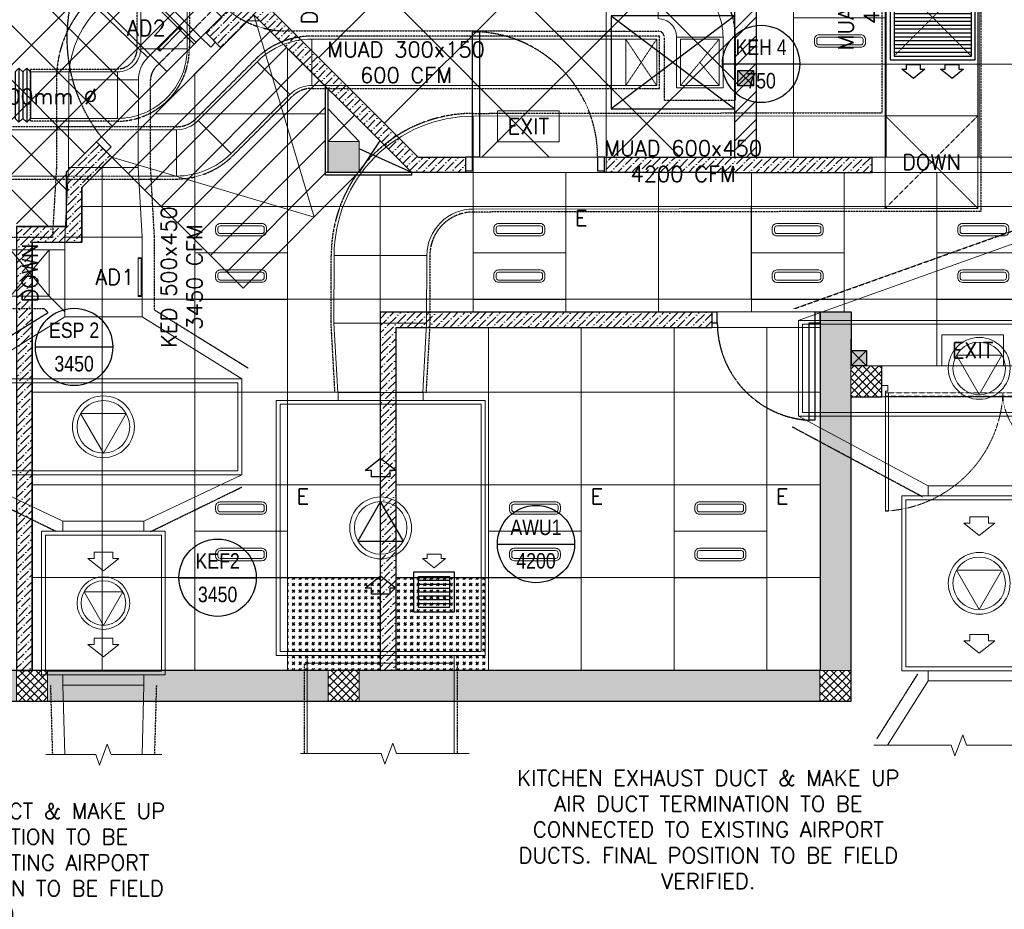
# Model space of a CAD drawing. Header units: millimetres. Extents: x -1574 to 74790, y -2818 to 13830.
# Tile 31 of 92: x 9825 to 16193, y -1344 to 4408. Entities that reach past the tile are written whole.
import ezdxf
from ezdxf.enums import TextEntityAlignment as Align

# ---------------------------------------------------------------- set-up
doc = ezdxf.new("R2010")
doc.units = ezdxf.units.MM
doc.header["$MEASUREMENT"] = 0
for name, pattern in [('( Hidden )', [0.375, 0.25, -0.125]), ('DASHED', [0.75, 0.5, -0.25]), ('HIDDEN', [0.375, 0.25, -0.125]), ('HIDDEN2', [0.1875, 0.125, -0.0625])]:
    doc.linetypes.add(name, pattern=pattern)
doc.layers.get('0').update_dxf_attribs({"lineweight": 5})
for name, color, linetype, lineweight in [('a- flr dim 02', 1, 'Continuous', 30), ('A-DOOR', 1, 'Continuous', 0), ('A-GA DIM', 1, 'Continuous', 5), ('A-JOINERY', 1, 'Continuous', 30), ('A-LIGHT', 1, 'Continuous', 5), ('A-LINTEL', 252, '( Hidden )', 0), ('A-RAMP', 1, 'Continuous', 5), ('A-Wall & Column', 2, 'Continuous', 0), ('EQ', 252, 'Continuous', 25), ('ND_26_HATCH', 8, 'Continuous', 13)]:
    doc.layers.add(name, color=color, linetype=linetype, lineweight=lineweight)
for name, color, linetype, lineweight, true_color in [('A-100MM', 7, 'Continuous', 0, 0xff5c5c), ('A-CEILING-01', 7, 'Continuous', 5, 0xd56ca8), ('A-CEILING-02', 7, 'Continuous', 5, 0xf27172), ('A-CEILING-04', 7, 'Continuous', 5, 0x2776bb), ('A-CEILING-05', 7, 'Continuous', 5, 0x139b48), ('ACMV-DA-AD', 30, 'Continuous', 13, 0xff7f00), ('ACMV-FA-DUCT', 150, 'Continuous', 20, 0x007fff), ('ACMV-KE-DUCT', 220, 'Continuous', 20, 0xff00bf), ('ACMV-KE-FLOW-ARROW', 220, 'Continuous', 20, 0xff00bf), ('ACMV-RA-FLOW-ARROW', 1, 'Continuous', 20, 0xff0000), ('ACMV-SA-DUCT', 200, 'Continuous', 20, 0xbf00ff), ('ACMV-VENTILATION FAN', 30, 'Continuous', 20, 0xff7f00), ('M-MEP-ELLG-LIGHT', 5, 'Continuous', 15, 0x0000ff), ('RCP LAYOUT', 9, 'Continuous', 13, 0x808080)]:
    doc.layers.add(name, color=color, linetype=linetype, lineweight=lineweight, true_color=true_color)
for name, color, linetype, true_color in [('A-140MM', 7, 'Continuous', 0x9f7fff), ('A-COLOUMN', 5, 'Continuous', 0x0000ff), ('ACMV-DUCT-THERMAL-EXT-INS', 9, 'DASHED', 0x808080), ('ACMV-DUCT-THERMAL-INT-INS', 9, 'DASHED', 0x808080), ('ACMV-EQP-DX', 30, 'Continuous', 0xff7f00), ('ACMV-FA-FLOW ARROW', 140, 'Continuous', 0x00bfff), ('ACMV-FLEX DUCT', 9, 'Continuous', 0x808080), ('ACMV-GRD', 30, 'Continuous', 0xff7f00), ('Exhaut Hoods', 7, 'Continuous', 0xf26722)]:
    doc.layers.add(name, color=color, linetype=linetype, true_color=true_color)
for name, color, linetype in [('ACMV-FA-DUCT-TEXT', 7, 'Continuous'), ('ACMV-KE-DUCT-TEXT', 7, 'Continuous'), ('ACMV-MEPF_General Text', 7, 'Continuous'), ('ACMV-SA-DUCT-TAG', 7, 'Continuous'), ('ACMV-SA-DUCT-TEXT', 7, 'Continuous'), ('DOOR', 1, 'Continuous'), ('Legend', 7, 'Continuous')]:
    doc.layers.add(name, color=color, linetype=linetype)
doc.styles.add('Arial Narrow', font='ARIALN.TTF')
doc.styles.add('Romans', font='Romans.shx')
doc.styles.get("Standard").update_dxf_attribs({"font": 'romans.shx'})
doc.dimstyles.new('100_Romans_Dot', dxfattribs={"dimtxt": 100, "dimasz": 100, "dimexe": 50, "dimexo": 50, "dimgap": 50, "dimtad": 1, "dimdec": 0, "dimzin": 0, "dimdsep": 46, "dimtxsty": 'Romans', "dimblk": 'DOT', "dimcen": 0.09, "dimclrd": 256, "dimclre": 256, "dimadec": 0, "dimazin": 0, "dimtfac": 1, "dimtdec": 0, "dimtofl": 0, "dimtmove": 0, "dimatfit": 3, "dimldrblk": 'DOT', "dimfxl": 1, "dimtolj": 1, "dimtzin": 0, "dimarcsym": 0})
pattern_1 = [(45, (451552.75, 162145.904), (-26.5165043, 26.5165043), []), (135, (451552.75, 162145.904), (-26.5165043, -26.5165043), [])]
pattern_2 = [(45, (451552.75, 162145.904), (17.2357278, 63.1976686), [81.25, -16.25, 0, -16.25])]

# ---------------------------------------------------------------- blocks, each defined once
blk = doc.blocks.new('A$Cdc4cfb19')
at = {"layer": 'A-CEILING-02'}
h = blk.add_hatch(dxfattribs=at)
h.set_pattern_fill('GOST_GLASS', color=252, scale=5, double=1)
h.set_pattern_definition([(45, (4671.914, 3079.773), (42.4264, 0), [25, -35]), (45, (4682.52, 3079.773), (42.4264, 0), [10, -50]), (45, (4671.914, 3090.38), (42.4264, 0), [10, -50])])
h.paths.add_polyline_path([(0, 600), (600, 600), (600, 0), (0, 0)])
at = {"layer": 'A-CEILING-02', "color": 252}
blk.add_lwpolyline([(0, 600), (600, 600), (600, 0), (0, 0)], close=True, dxfattribs=at)
blk = doc.blocks.new('A$C65845574')
at = {"color": 8, "true_color": 0x808080}
for points in [[(0, 754.6), (25, 754.6), (25, 792.1), (40, 792.1), (40, 829.6), (0, 829.6), (0, 754.6)], [(1201.4, 754.6), (1176.4, 754.6), (1176.4, 783.1), (1161.4, 783.1), (1161.4, 829.6), (1201.4, 829.6), (1201.4, 754.6)], [(24.9, 779.5), (24.9, 0), (45.4, 0), (45.4, 779.5), (24.9, 779.5)], [(1151.4, 779.5), (1151.4, 388.4), (1171.9, 388.4), (1171.9, 779.5), (1151.4, 779.5)]]:
    blk.add_lwpolyline(points, dxfattribs=at)
at = {"color": 8, "linetype": 'HIDDEN', "ltscale": 3, "true_color": 0x808080}
for points in [[(24.9, 759), (800, 759), (800, 779.5), (24.9, 779.5)], [(1171.9, 759), (800, 759), (800, 779.5), (1171.9, 779.5)]]:
    blk.add_lwpolyline(points, close=True, dxfattribs=at)
for centre, radius, start, end in [((-15.2, 816.2), 817.2, 272.81186, 355.98149), ((1194.2, 782.1), 394.4, 181.88724, 266.76468)]:
    blk.add_arc(centre, radius, start, end, dxfattribs=at)
blk = doc.blocks.new('Door-Hurgh')
at = {"layer": 'DOOR', "color": 8, "true_color": 0x808080, "elevation": 0}
for points in [[(43489.7, 2604.7), (43539.7, 2604.7), (43539.7, 2704.7), (43489.7, 2704.7)], [(44439.7, 2604.7), (44489.7, 2604.7), (44489.7, 2704.7), (44439.7, 2704.7)], [(44439.7, 1705.1), (44389.7, 1705.1), (44389.7, 2604.7), (44439.7, 2604.7)]]:
    blk.add_lwpolyline(points, close=True, dxfattribs=at)
at = {"layer": 'EQ', "color": 8, "linetype": 'HIDDEN2', "ltscale": 7, "true_color": 0x808080}
blk.add_arc((44441.5, 2605.4, 0), 901.8, 180.04622, 266.70542, dxfattribs=at)
blk = doc.blocks.new('A$C4da9750c')
at = {"layer": 'DOOR', "color": 8, "true_color": 0x808080}
for points in [[(31.8, -95.5), (63.6, -63.7), (0, 0), (-31.8, -31.8)], [(668.1, -732), (636.3, -763.8), (0, -127.3), (31.8, -95.5)], [(-643.7, -770.7), (-611.9, -738.9), (-675.5, -675.3), (-707.3, -707.1)]]:
    blk.add_lwpolyline(points, close=True, dxfattribs=at)
at = {"layer": 'EQ', "color": 8, "linetype": 'HIDDEN2', "ltscale": 7, "true_color": 0x808080}
blk.add_arc((28.7, 79), 1038.9, 231.93134, 305.78702, dxfattribs=at)
blk = doc.blocks.new('A$C81f607aa')
at = {"layer": 'A-100MM', "true_color": 0x808080, "transparency": 33554687}
h = blk.add_hatch(dxfattribs=at)
h.set_pattern_fill('ANSI36', color=8, scale=260)
h.paths.add_polyline_path([(-2797.2, 3520), (-2492, 3520), (-2492, 3420), (-2838.6, 3420), (-3861.3, 4439.4), (-4073.5, 4227.2), (-4171.7, 4325.6), (-3959.6, 4537.7), (-4429.9, 5011.3), (-4003.3, 5437.9), (-3932.6, 5367.2), (-4288.5, 5011.3)])
h = blk.add_hatch(dxfattribs=at)
h.set_pattern_fill('ANSI36', color=8, scale=260)
h.set_pattern_definition(pattern_2)
h.paths.add_polyline_path([(-5295, 200), (-5295, 2970), (-4974.3, 2970), (-4974.3, 3070), (-4974.3, 3323), (-4779, 3518.4), (-4878.9, 3618.3), (-5074.3, 3423), (-5074.3, 3070), (-5395, 3070), (-5395, 200)])
h = blk.add_hatch(dxfattribs=at)
h.set_pattern_fill('ANSI36', color=8, scale=260)
h.set_pattern_definition([(45, (451552.75, 161833.772), (17.2357278, 63.1976686), [81.25, -16.25, 0, -16.25])])
h.paths.add_polyline_path([(-750, 3420), (-1592, 3420), (-1592, 3520), (-750, 3520)])
h = blk.add_hatch(dxfattribs=at)
h.set_pattern_fill('ANSI36', color=8, scale=260)
h.paths.add_polyline_path([(138.8, 3420), (138.8, 3520), (-750, 3520), (-750, 3420)])
h = blk.add_hatch(dxfattribs=at)
h.set_pattern_fill('ANSI36', color=8, scale=260)
h.set_pattern_definition(pattern_2)
h.paths.add_polyline_path([(-2943, 1309.5), (-3043, 1309.5), (-3043, 200), (-2943, 200)])
h.paths.add_polyline_path([(-2943, 2418), (-3043, 2418), (-3043, 1309.5), (-2943, 1309.5)])
h.paths.add_polyline_path([(-2020.5, 2418), (-2020.5, 2518), (-3043, 2518), (-3043, 2418)])
h.paths.add_polyline_path([(-898, 2418), (-898, 2518), (-2020.5, 2518), (-2020.5, 2418)])
at = {"layer": 'A-140MM', "lineweight": 0, "true_color": 0x808080}
h = blk.add_hatch(dxfattribs=at)
h.set_pattern_fill('ANSI32', color=8, scale=340)
h.set_pattern_definition([(45, (451552.75, 162145.9), (-90.156115, 90.156115), []), (45, (451612.86, 162145.9), (-90.156115, 90.156115), [])])
h.paths.add_polyline_path([(-610, 5920), (-750, 5920), (-750, 3520), (-610, 3520)])
h.paths.add_polyline_path([(-610, 8540), (-750, 8540), (-750, 6920), (-610, 6920)])
h.paths.add_polyline_path([(-750, 9370), (-610, 9370), (-610, 9520), (-750, 9520)])
at = {"layer": 'A-Wall & Column', "true_color": 0x808080}
h = blk.add_hatch(color=8, dxfattribs=at)
h.dxf.hatch_style = 1
h.paths.add_polyline_path([(-3180, 3620), (-3380, 3620), (-3380, 3420), (-3180, 3420)])
at = {"layer": 'ND_26_HATCH', "lineweight": -3, "true_color": 0x808080, "transparency": 33554687}
h = blk.add_hatch(color=8, dxfattribs=at)
h.dxf.hatch_style = 1
h.paths.add_polyline_path([(0, 0), (0, 1970), (200, 1970), (200, 2043.5), (200, 2170), (2, 2170), (2, 2518), (-198, 2518), (-198, 200), (-830.1, 200), (-830.1, 199.7), (-2220.4, 199.7), (-2220.4, 198.7), (-2886.6, 198.7), (-7210, 200), (-7210, 850), (-7610, 850), (-7610, 650), (-7410, 650), (-7410, 0)])
h.paths.add_polyline_path([(-7410, 650), (-7610, 650), (-7610, 850), (-7410, 850)], flags=17)
h.paths.add_polyline_path([(-7210, 0), (-7410, 0), (-7410, 200), (-7210, 200)], flags=17)
h.paths.add_polyline_path([(-5395, 0), (-5195, 0), (-5195, 200), (-5395, 200)], flags=17)
h.paths.add_polyline_path([(-3380, 0), (-3180, 0), (-3180, 200), (-3380, 200)], flags=17)
h.paths.add_polyline_path([(-200, 0), (0, 0), (0, 200), (-200, 200)], flags=17)
h.paths.add_polyline_path([(0, 1970), (200, 1970), (200, 2170), (0, 2170)], flags=17)
at = {"layer": 'ND_26_HATCH', "lineweight": -3, "true_color": 0x808080}
h = blk.add_hatch(dxfattribs=at)
h.set_pattern_fill('ANSI37', color=8, scale=300)
h.set_pattern_definition(pattern_1)
h.paths.add_polyline_path([(0, 1970), (200, 1970), (200, 2170), (0, 2170)])
h = blk.add_hatch(dxfattribs=at)
h.set_pattern_fill('ANSI37', color=8, scale=300)
h.set_pattern_definition(pattern_1)
h.paths.add_polyline_path([(-5395, 0), (-5195, 0), (-5195, 200), (-5395, 200)])
h = blk.add_hatch(dxfattribs=at)
h.set_pattern_fill('ANSI37', color=8, scale=300)
h.set_pattern_definition(pattern_1)
h.paths.add_polyline_path([(-3380, 0), (-3180, 0), (-3180, 200), (-3380, 200)])
h = blk.add_hatch(dxfattribs=at)
h.set_pattern_fill('ANSI37', color=8, scale=300)
h.set_pattern_definition(pattern_1)
h.paths.add_polyline_path([(-200, 0), (0, 0), (0, 200), (-200, 200)])
at = {"layer": 'a- flr dim 02', "color": 8, "lineweight": -3, "true_color": 0x808080}
blk.add_lwpolyline([(-5295, 200), (-5295, 2970), (-4974.3, 2970), (-4974.3, 3070), (-4974.3, 3323), (-4779, 3518.4), (-4878.9, 3618.3), (-5074.3, 3423), (-5074.3, 3070), (-5395, 3070), (-5395, 200), (-5295, 200)], dxfattribs=at)
at = {"layer": 'A-JOINERY', "color": 8, "true_color": 0x808080}
for p, q in [((-3180, 3620), (-3380, 3831)), ((-3380, 3620), (-3209.3, 3790.7)), ((-3180, 3420), (-3043.5, 3625)), ((-2838.6, 3420), (-3180, 3574)), ((-2838.6, 3420), (-3398, 3420)), ((-2838.6, 3402), (-2838.6, 3420))]:
    blk.add_line(p, q, dxfattribs=at)
for points in [[(-2838.6, 3402), (-3398, 3402), (-3398, 3977.6)], [(-3380, 3420), (-3380, 3959.7)]]:
    blk.add_lwpolyline(points, dxfattribs=at)
at = {"layer": 'A-LINTEL', "color": 8, "lineweight": 0, "ltscale": 8, "true_color": 0x808080}
for p, q in [((-4878.9, 3618.3), (-4171.7, 4325.6)), ((-4779, 3518.4), (-4073.5, 4227.2)), ((-1592, 3520), (-2492, 3520)), ((-2492, 3420), (-1592, 3420))]:
    blk.add_line(p, q, dxfattribs=at)
for points in [[(1038.8, 3520), (138.8, 3520)], [(138.8, 3420), (1038.8, 3420)], [(-898, 2518), (-198, 2518)], [(-898, 2418), (-198, 2418)], [(200, 2170), (1376.6, 2170)], [(1376.6, 1970), (200, 1970)]]:
    blk.add_lwpolyline(points, dxfattribs=at)
at = {"layer": 'A-RAMP', "color": 8, "true_color": 0x808080}
for p, q in [((-4672.8, 3412.5), (-3755.5, 4334)), ((-4566.6, 3306.7), (-3649.4, 4228.2)), ((-4460.4, 3200.8), (-3543.1, 4122.3)), ((-4354.1, 3094.9), (-3436.9, 4016.4)), ((-4247.9, 2989), (-3398, 3842.8)), ((-4141.6, 2883.1), (-3398, 3630.1)), ((-4035.4, 2777.2), (-3398, 3417.5))]:
    blk.add_line(p, q, dxfattribs=at)
for points in [[(-4779, 3518.4), (-3470.5, 3132), (-3861.3, 4439.4)], [(-4779.1, 3518.6), (-3929.1, 2671.3), (-3201.7, 3402)]]:
    blk.add_lwpolyline(points, dxfattribs=at)
at = {"layer": 'A-Wall & Column', "color": 8, "lineweight": -3, "true_color": 0x808080}
for p, q in [((-750, 3520), (-750, 9620)), ((-610, 3520), (-610, 9520)), ((-750, 3520), (138.8, 3520)), ((138.8, 3420), (138.8, 3520)), ((-5074.3, 3423), (-5074.3, 3070)), ((-750, 3420), (138.8, 3420)), ((-4974.3, 3323), (-4974.3, 2970)), ((-5395, 3070), (-5074.3, 3070)), ((-5295, 2970), (-5295, 200)), ((-5295, 2970), (-4974.3, 2970)), ((-3043, 2518), (-3043, 200)), ((-3043, 2518), (-898, 2518)), ((-898, 2518), (-898, 2418)), ((-198, 2518), (2, 2518)), ((-198, 2518), (-198, 200)), ((2, 2518), (2, 2170)), ((-2943, 2418), (-2943, 200)), ((-2943, 2418), (-898, 2418)), ((200, 2170), (200, 1970)), ((0, 1970), (0, 0)), ((0, 1970), (200, 1970)), ((-200, 200), (-7210, 200)), ((0, 0), (-7410, 0))]:
    blk.add_line(p, q, dxfattribs=at)
for points in [[(-2797.2, 3520), (-2492, 3520), (-2492, 3420), (-2838.6, 3420), (-3861.3, 4439.4), (-4073.5, 4227.2), (-4171.7, 4325.6), (-3959.6, 4537.7), (-4429.9, 5011.3), (-4003.3, 5437.9), (-3932.6, 5367.2), (-4288.5, 5011.3), (-2797.2, 3520)], [(-750, 3420), (-1592, 3420), (-1592, 3520), (-750, 3520)]]:
    blk.add_lwpolyline(points, dxfattribs=at)
at = {"layer": 'A-Wall & Column', "color": 8, "true_color": 0x808080}
for points in [[(-3380, 3420), (-3180, 3420), (-3180, 3620), (-3380, 3620)], [(0, 1970), (200, 1970), (200, 2170), (0, 2170)], [(-5395, 0), (-5195, 0), (-5195, 200), (-5395, 200)], [(-3380, 0), (-3180, 0), (-3180, 200), (-3380, 200)], [(-200, 0), (0, 0), (0, 200), (-200, 200)]]:
    blk.add_lwpolyline(points, close=True, dxfattribs=at)
at = {"layer": 'A-DOOR', "color": 8, "true_color": 0x808080, "xscale": -1, "rotation": 269.9945836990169}
blk.add_blockref('A$C4da9750c', (-4108.1, 4262), dxfattribs=at)
at = {"layer": 'A-DOOR', "color": 8, "linetype": 'DASHED', "lineweight": 0, "ltscale": 50, "true_color": 0x808080, "xscale": 0.9, "yscale": 0.9, "zscale": 0.9, "rotation": 180.0000000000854}
blk.add_blockref('Door-Hurgh', (37548.7, 5864.2, 0), dxfattribs=at)
at = {"layer": 'A-DOOR', "color": 8, "true_color": 0x808080}
for name, p, xscale, yscale, zscale in [('Door-Hurgh', (-31340.8, 624.7, 0), 0.6999999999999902, 0.6999999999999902, 0.6999999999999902), ('A$C65845574', (200, 1230.9), 0.9793691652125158, 0.9793691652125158, 0.9793691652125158)]:
    blk.add_blockref(name, p, dxfattribs=dict(at, xscale=xscale, yscale=yscale, zscale=zscale))
blk = doc.blocks.new('LIGHT-600X600MM')
at = {"color": 0}
blk.add_line((300, 0), (-300, 0), dxfattribs=at)
blk.add_lwpolyline([(-300, 300), (-300, -300), (300, -300), (300, 300)], close=True, dxfattribs=at)
for points in [[(-165, 160), (-165, 140, 0.414214), (-135, 110), (135, 110, 0.414214), (165, 140), (165, 160, 0.414214), (135, 190), (-135, 190, 0.414214)], [(-150, 160), (-150, 140, 0.414214), (-135, 125), (135, 125, 0.414214), (150, 140), (150, 160, 0.414214), (135, 175), (-135, 175, 0.414214)], [(-165, -160), (-165, -140, -0.414214), (-135, -110), (135, -110, -0.414214), (165, -140), (165, -160, -0.414214), (135, -190), (-135, -190, -0.414214)], [(-150, -160), (-150, -140, -0.414214), (-135, -125), (135, -125, -0.414214), (150, -140), (150, -160, -0.414214), (135, -175), (-135, -175, -0.414214)]]:
    blk.add_lwpolyline(points, format="xyb", close=True, dxfattribs=at)
blk.add_attdef('E', text='', height=100).set_placement((400, 250), align=Align.MIDDLE_CENTER)
blk = doc.blocks.new('EXIT LIGHT')
at = {"color": 0}
blk.add_lwpolyline([(-200, -200), (200, -200), (200, 0), (-200, 0)], close=True, dxfattribs=at)
blk.add_attdef('EXIT', text='', height=100, dxfattribs=at).set_placement((0, -100), align=Align.MIDDLE_CENTER)
blk = doc.blocks.new('A$C98a85b24')
at = {"layer": 'M-MEP-ELLG-LIGHT', "color": 8, "true_color": 0x808080}
ref = blk.add_blockref('LIGHT-600X600MM', (10940, 4420), dxfattribs=at)
ref.add_attrib('E', 'E', dxfattribs={"layer": '0', "color": 0, "height": 100}).set_placement((11340, 4645), align=Align.MIDDLE_CENTER)
for p in [(8924.9, 3818.6), (11798.3, 2370)]:
    blk.add_blockref('EXIT LIGHT', p, dxfattribs=at).add_auto_attribs({'EXIT': 'EXIT'})
for p in [(7067, 2899.9), (10667, 2899.7)]:
    blk.add_blockref('LIGHT-600X600MM', p, dxfattribs=at)
ref = blk.add_blockref('LIGHT-600X600MM', (8867, 2899.9), dxfattribs=at)
ref.add_attrib('E', 'E', dxfattribs={"layer": '0', "color": 0, "height": 100}).set_placement((9267, 3124.9), align=Align.MIDDLE_CENTER)
ref = blk.add_blockref('LIGHT-600X600MM', (11867.4, 2899.8), dxfattribs=at)
ref.add_attrib('E', 'E', dxfattribs={"layer": '0', "color": 0, "height": 100}).set_placement((12267.4, 3124.8), align=Align.MIDDLE_CENTER)
ref = blk.add_blockref('LIGHT-600X600MM', (7067, 1099.9), dxfattribs=at)
ref.add_attrib('E', 'E', dxfattribs={"layer": '0', "color": 0, "height": 100}).set_placement((7467, 1324.9), align=Align.MIDDLE_CENTER)
ref = blk.add_blockref('LIGHT-600X600MM', (8967, 1100), dxfattribs=at)
ref.add_attrib('E', 'E', dxfattribs={"layer": '0', "color": 0, "height": 100}).set_placement((9367, 1325), align=Align.MIDDLE_CENTER)
ref = blk.add_blockref('LIGHT-600X600MM', (10167, 1100), dxfattribs=at)
ref.add_attrib('E', 'E', dxfattribs={"layer": '0', "color": 0, "height": 100}).set_placement((10567, 1325), align=Align.MIDDLE_CENTER)
blk = doc.blocks.new('A$C4c94997f')
at = {"true_color": 0x808080}
h = blk.add_hatch(color=8, dxfattribs=at)
h.dxf.hatch_style = 1
h.paths.add_polyline_path([(-2880, 0), (-2780, 0), (-2780, -100), (-2880, -100)])
h.paths.add_polyline_path([(-100, 0), (0, 0), (0, -100), (-100, -100)])
h.paths.add_polyline_path([(-2880, -1812), (-2780, -1812), (-2780, -1912), (-2880, -1912)])
h.paths.add_polyline_path([(-2880, -3630), (-2780, -3630), (-2780, -3730), (-2880, -3730)])
h.paths.add_polyline_path([(-2880, -5440), (-2780, -5440), (-2780, -5540), (-2880, -5540)])
h.paths.add_polyline_path([(-2148, -7250), (-2048, -7250), (-2048, -7350), (-2148, -7350)])
h.paths.add_polyline_path([(-100, -7250), (0, -7250), (0, -7350), (-100, -7350)])
h.paths.add_polyline_path([(-100, -5440), (0, -5440), (0, -5540), (-100, -5540)])
h.paths.add_polyline_path([(-100, -3630), (0, -3630), (0, -3730), (-100, -3730)])
h.paths.add_polyline_path([(-100, -1812), (0, -1812), (0, -1912), (-100, -1912)])
at = {"layer": 'A-COLOUMN', "color": 8, "true_color": 0x808080}
for p, q in [((-2780, -5440), (-2880, -5540)), ((-2880, -5440), (-2780, -5540)), ((-2048, -7250), (-2148, -7350)), ((-2148, -7250), (-2048, -7350))]:
    blk.add_line(p, q, dxfattribs=at)
for points in [[(-2880, -5440), (-2780, -5440), (-2780, -5540), (-2880, -5540)], [(-2148, -7250), (-2048, -7250), (-2048, -7350), (-2148, -7350)]]:
    blk.add_lwpolyline(points, close=True, dxfattribs=at)
blk = doc.blocks.new('XR-CP-DS')
at = {"layer": 'A-CEILING-01', "true_color": 0x808080}
h = blk.add_hatch(dxfattribs=at)
h.set_pattern_fill('ANSI37', color=8, scale=2000)
edge = h.paths.add_edge_path()
edge.add_line((17350, 13380), (12020, 13380))
edge.add_line((12020, 13380), (12020, 13280))
edge.add_line((12020, 13280), (11820, 13280))
edge.add_line((11820, 13280), (11820, 13380))
edge.add_line((11820, 13380), (6090, 13380))
edge.add_line((6090, 13380), (6090, 13280))
edge.add_line((6090, 13280), (5890, 13280))
edge.add_line((5890, 13280), (5890, 13380))
edge.add_line((5890, 13380), (350, 13380))
edge.add_line((350, 13380), (200, 13380))
edge.add_line((200, 13380), (200, 4520))
edge.add_line((200, 4520), (650, 4520))
edge.add_line((650, 4520), (650, 4220))
edge.add_line((650, 4220), (200, 4220))
edge.add_line((200, 4220), (200, 3270))
edge.add_line((200, 3270), (3945, 3270))
edge.add_line((3945, 3270), (3945, 3920))
edge.add_line((3945, 3920), (6135, 3920))
edge.add_line((6135, 3920), (6135, 3270))
edge.add_line((6135, 3270), (9805, 3270))
edge.add_line((9805, 3270), (9805, 3070))
edge.add_line((9805, 3070), (10125.7, 3070))
edge.add_line((10125.7, 3070), (10125.7, 3423))
edge.add_line((10125.7, 3423), (11242.1, 4539.4))
edge.add_line((11242.1, 4539.4), (10770.1, 5011.3))
edge.add_line((10770.1, 5011.3), (11904.4, 6145.6))
edge.add_line((11904.4, 6145.6), (14298.8, 8540))
edge.add_line((14298.8, 8540), (14450, 8540))
edge.add_line((14450, 8540), (14450, 9620))
edge.add_line((14450, 9620), (14450, 12330))
edge.add_arc((15200, 12330), 750, 90, 180, ccw=False)
edge.add_line((15200, 13080), (17350, 13080))
edge.add_line((17350, 13080), (17350, 13380))
h.paths.add_polyline_path([(5890.1, 11294.2), (6090.1, 11294.2), (6090.1, 11094.2), (5890.1, 11094.2)], flags=16)
h.paths.add_polyline_path([(5890.1, 9330), (6090.1, 9330), (6090.1, 9130), (5890.1, 9130)], flags=16)
h.paths.add_polyline_path([(5890, 8418.4), (6090, 8418.4), (6090, 8218.4), (5890, 8218.4)], flags=16)
h.paths.add_polyline_path([(5890, 6030), (6090, 6030), (6090, 5830), (5890, 5830)], flags=16)
h.paths.add_polyline_path([(11820, 8418.4), (12020, 8418.4), (12020, 8218.4), (11820, 8218.4)], flags=16)
h.paths.add_polyline_path([(11820, 9330), (12020, 9330), (12020, 9130), (11820, 9130)], flags=16)
h.paths.add_polyline_path([(11820.1, 11294.2), (12020.1, 11294.2), (12020.1, 11094.2), (11820.1, 11094.2)], flags=16)
at = {"layer": 'A-CEILING-04', "true_color": 0x808080}
h = blk.add_hatch(dxfattribs=at)
h.set_pattern_fill('_USER', color=8, scale=600, angle=134.95, double=1, pattern_type=0)
h.set_pattern_definition([(134.95, (10911.55, 5011.3), (-424.634, -423.89), []), (224.95, (10911.55, 5011.3), (423.89, -424.634), [])])
h.paths.add_polyline_path([(14450, 6923.4), (14450, 7988.8), (14169.5, 8269.3), (11987.9, 6087.6), (12145.5, 5930), (11920, 5704.5), (11762.4, 5862.1), (10911.5, 5011.3), (12402.8, 3520), (14450, 3520)])
h = blk.add_hatch(dxfattribs=at)
h.set_pattern_fill('_USER', color=8, scale=600, double=1, pattern_type=0)
h.set_pattern_definition([(0, (12157, 200), (0, 600), []), (90, (12157, 200), (-600, 4e-14), [])])
h.paths.add_polyline_path([(9905, 200), (9905, 2970), (10225.7, 2970), (10225.7, 3323), (11340.4, 4441), (11802, 3977.6), (11802, 3402), (12361.4, 3402), (12361.4, 3420), (12361.4, 3402), (12361.4, 3420), (17231.2, 3420), (17228.8, 2170), (15200, 2170), (15202, 2518), (12157, 2518), (12157, 198)])
h = blk.add_hatch(dxfattribs=at)
h.set_pattern_fill('_USER', color=8, scale=600, double=1, pattern_type=0)
h.set_pattern_definition([(0, (12257, 200), (0, 600), []), (90, (12257, 200), (-600, 4e-14), [])])
h.paths.add_polyline_path([(15002, 200), (12257, 200), (12257, 2418), (15002, 2418)])
at = {"layer": 'A-CEILING-01', "color": 8, "true_color": 0x808080}
blk.add_lwpolyline([(9805, 3070), (10125.7, 3070), (10125.7, 3423), (11240.4, 4537.7), (10770.1, 5011.3), (11904.4, 6145.6), (14298.8, 8540), (14450, 8540), (14450, 9620), (14450, 12330, -0.414214), (15200, 13080), (17350, 13080), (17350, 13380), (12020, 13380), (12020, 13280), (11820, 13280), (11820, 13380), (6090, 13380)], format="xyb", dxfattribs=at)
for points in [[(15490.9, 3520), (14590, 3520), (14590, 9520), (17230, 9520), (17230, 3520), (16390.9, 3520)], [(11802, 3977.6), (11802, 3402), (12361.4, 3402), (12361.4, 3420), (17230, 3420), (17230, 2170), (15200, 2170), (15202, 2518), (12157, 2518), (12157, 198), (9905, 200), (9905, 2970), (10225.7, 2970), (10225.7, 3323), (11338.8, 4439.4), (11802, 3977.6)], [(11820, 3620), (12020, 3620), (12020, 3420), (11820, 3420)], [(15002, 200), (12257, 200), (12257, 2418), (15002, 2418)]]:
    blk.add_lwpolyline(points, close=True, dxfattribs=at)
blk.add_lwpolyline([(11762.4, 5862.1), (11762.4, 5862.1), (10911.5, 5011.3), (12402.8, 3520), (14450, 3520), (14450, 6923.4), (14450, 7988.8), (14169.5, 8269.3), (11987.9, 6087.6), (12145.5, 5930), (11920, 5704.5), (11762.4, 5862.1), (11762.4, 5862.1)], dxfattribs=at)
at = {"layer": 'A-CEILING-05', "color": 8, "linetype": 'Continuous', "true_color": 0x808080}
for p, q in [((14830, 3520), (14830, 9520)), ((15430, 3520), (15430, 9520)), ((16030, 3520), (16030, 9520)), ((14590, 4120), (17230, 4120))]:
    blk.add_line(p, q, dxfattribs=at)
at = {"color": 8, "true_color": 0x808080}
blk.add_blockref('A$C81f607aa', (15200, 0), dxfattribs=at)
at = {"layer": 'A-GA DIM', "color": 8, "true_color": 0x808080}
for name, p in [('A$C4c94997f', (17350, 9520)), ('A$Cdc4cfb19', (11557, 200)), ('A$Cdc4cfb19', (12257, 200))]:
    blk.add_blockref(name, p, dxfattribs=at)
at = {"layer": 'A-LIGHT', "color": 8, "true_color": 0x808080}
blk.add_blockref('A$C98a85b24', (4190, 0), dxfattribs=at)
blk = doc.blocks.new('EQP TAG')
at = {"layer": 'Legend'}
blk.add_line((-250, 0), (250, 0), dxfattribs=at)
blk.add_circle((0, 0), 250, dxfattribs=at)
at = {"layer": 'Legend', "style": 'Arial Narrow'}
for tag, p in [('EQP_TAG', (0, 108.3)), ('CFM', (0, -108.3))]:
    blk.add_attdef(tag, text='', height=100, dxfattribs=at).set_placement(p, align=Align.MIDDLE_CENTER)
blk = doc.blocks.new('KEF-6000CFM')
at = {"layer": 'ACMV-KE-FLOW-ARROW'}
for points in [[(0, 939.2), (-100, 1019.2), (-60, 1019.2), (-60, 1059.2), (60, 1059.2), (60, 1019.2), (100, 1019.2), (0, 939.2)], [(0, 179.2), (-100, 259.2), (-60, 259.2), (-60, 299.2), (60, 299.2), (60, 259.2), (100, 259.2), (0, 179.2)]]:
    blk.add_lwpolyline(points, dxfattribs=at)
blk.add_lwpolyline([(0, 460), (147.2, 715), (-147.2, 715)], close=True, dxfattribs=at)
at = {"layer": 'ACMV-VENTILATION FAN'}
for points in [[(-330, 1260), (330, 1260), (330, 1195), (-330, 1195)], [(-500, 1195), (500, 1195), (500, 65), (-500, 65)], [(-475, 1170), (475, 1170), (475, 90), (-475, 90)], [(-330, 0), (330, 0), (330, 65), (-330, 65)]]:
    blk.add_lwpolyline(points, close=True, dxfattribs=at)
for radius in [200, 170]:
    blk.add_circle((0, 630), radius, dxfattribs=at)
blk = doc.blocks.new('RYDAIR ESP-6000 CFM')
at = {"layer": 'ACMV-KE-FLOW-ARROW'}
blk.add_lwpolyline([(0, 140), (147.2, 395), (-147.2, 395)], close=True, dxfattribs=at)
at = {"layer": 'ACMV-VENTILATION FAN'}
for points in [[(-1169, 620), (1169, 620), (1169, 0), (-1169, 0)], [(-1144, 595), (1144, 595), (1144, 25), (-1144, 25)]]:
    blk.add_lwpolyline(points, close=True, dxfattribs=at)
for radius in [200, 170]:
    blk.add_circle((0, 310), radius, dxfattribs=at)
blk = doc.blocks.new('FA-CBCD-1W-500x500')
at = {"layer": 'ACMV-FA-FLOW ARROW'}
for points in [[(-125, 395), (-200, 335), (-170, 335), (-170, 305), (-80, 305), (-80, 335), (-50, 335), (-125, 395)], [(125, 395), (50, 335), (80, 335), (80, 305), (170, 305), (170, 335), (200, 335), (125, 395)]]:
    blk.add_lwpolyline(points, dxfattribs=at)
at = {"layer": 'ACMV-GRD', "color": 8, "true_color": 0x808080}
for p, q in [((-250, 225), (250, 225)), ((-250, 200), (250, 200)), ((-250, 175), (250, 175)), ((-250, 150), (250, 150)), ((-250, 125), (250, 125)), ((-250, 100), (250, 100)), ((-250, 75), (250, 75)), ((-250, 50), (250, 50)), ((-250, 25), (250, 25)), ((-250, 0), (250, 0)), ((-250, -25), (250, -25)), ((-250, -50), (250, -50)), ((-250, -75), (250, -75)), ((-250, -100), (250, -100)), ((-250, -125), (250, -125)), ((-250, -150), (250, -150)), ((-250, -175), (250, -175)), ((-250, -200), (250, -200)), ((-250, -225), (250, -225))]:
    blk.add_line(p, q, dxfattribs=at)
at = {"layer": 'ACMV-GRD'}
for points in [[(-275, 275), (275, 275), (275, -275), (-275, -275)], [(-250, 250), (250, 250), (250, -250), (-250, -250)]]:
    blk.add_lwpolyline(points, close=True, dxfattribs=at)
blk = doc.blocks.new('A$C526f7b77')
at = {"layer": 'Exhaut Hoods', "linetype": 'Continuous', "ltscale": 750}
blk.add_lwpolyline([(9460, 3832.1), (10260, 3832.1), (10260, 4432.1), (9460, 4432.1)], close=True, dxfattribs=at)
for points in [[(10260, 4432.1), (9460, 3832.1)], [(9460, 4432.1), (10260, 3832.1)]]:
    blk.add_lwpolyline(points, dxfattribs=at)
blk = doc.blocks.new('AWU-4200 CFM')
at = {"layer": 'ACMV-FA-FLOW ARROW'}
for points in [[(0, 1325.8), (100, 1245.8), (60, 1245.8), (60, 1205.8), (-60, 1205.8), (-60, 1245.8), (-100, 1245.8), (0, 1325.8)], [(0, 565.8), (100, 485.8), (60, 485.8), (60, 445.8), (-60, 445.8), (-60, 485.8), (-100, 485.8), (0, 565.8)]]:
    blk.add_lwpolyline(points, dxfattribs=at)
blk.add_lwpolyline([(0, 1045), (-147.2, 790), (147.2, 790)], close=True, dxfattribs=at)
at = {"layer": 'ACMV-VENTILATION FAN'}
for points in [[(-275.5, 1750), (274.2, 1750), (274.7, 1700), (-275, 1700)], [(675, 1700), (675, 50), (-675, 50), (-675, 1700)], [(650, 1675), (650, 75), (-650, 75), (-650, 1675)], [(-475, 0), (475, 0), (475, 50), (-475, 50)]]:
    blk.add_lwpolyline(points, close=True, dxfattribs=at)
for radius in [200, 170]:
    blk.add_circle((0, 875), radius, dxfattribs=at)
blk = doc.blocks.new('ESP-4900')
at = {"layer": 'ACMV-KE-FLOW-ARROW'}
blk.add_lwpolyline([(0, 140), (147.2, 395), (-147.2, 395)], close=True, dxfattribs=at)
at = {"layer": 'ACMV-VENTILATION FAN'}
for points in [[(-895, 620), (895, 620), (895, 0), (-895, 0)], [(-870, 595), (870, 595), (870, 25), (-870, 25)]]:
    blk.add_lwpolyline(points, close=True, dxfattribs=at)
for radius in [200, 170]:
    blk.add_circle((0, 310), radius, dxfattribs=at)
blk = doc.blocks.new('KEF-3450 CFM')
at = {"layer": 'ACMV-KE-FLOW-ARROW'}
for points in [[(0, 739.1), (-100, 819.1), (-60, 819.1), (-60, 859.1), (60, 859.1), (60, 819.1), (100, 819.1), (0, 739.1)], [(0, 182.6), (-100, 262.6), (-60, 262.6), (-60, 302.6), (60, 302.6), (60, 262.6), (100, 262.6), (0, 182.6)]]:
    blk.add_lwpolyline(points, dxfattribs=at)
blk.add_lwpolyline([(0, 385.5), (125.1, 602.2), (-125.1, 602.2)], close=True, dxfattribs=at)
at = {"layer": 'ACMV-VENTILATION FAN'}
for points in [[(-262.5, 1060), (262.5, 1060), (262.5, 995), (-262.5, 995)], [(-400, 995), (400, 995), (400, 65), (-400, 65)], [(-375, 970), (375, 970), (375, 90), (-375, 90)], [(-262.5, 0), (262.5, 0), (262.5, 65), (-262.5, 65)]]:
    blk.add_lwpolyline(points, close=True, dxfattribs=at)
for radius in [170, 144.5]:
    blk.add_circle((0, 530), radius, dxfattribs=at)
blk = doc.blocks.new('DUCT_AD_200x200_S')
at = {"layer": 'ACMV-DA-AD'}
blk.add_lwpolyline([(0, 100), (25, 100), (25, -100), (0, -100)], close=True, dxfattribs=at)
blk.add_lwpolyline([(0, 100), (25, 100), (25, -100), (0, -100)], dxfattribs=at)
at = {"layer": 'ACMV-DA-AD', "color": 8, "true_color": 0x808080}
blk.add_lwpolyline([(0, 95), (20, 95), (20, -95), (0, -95)], dxfattribs=at)
blk = doc.blocks.new('DUCT_AD_250x250_S')
at = {"layer": 'ACMV-DA-AD'}
blk.add_lwpolyline([(0, 125), (25, 125), (25, -125), (0, -125)], close=True, dxfattribs=at)
blk.add_lwpolyline([(0, 125), (25, 125), (25, -125), (0, -125)], dxfattribs=at)
at = {"layer": 'ACMV-DA-AD', "color": 8, "true_color": 0x808080}
blk.add_lwpolyline([(0, 120), (20, 120), (20, -120), (0, -120)], dxfattribs=at)
blk = doc.blocks.new('A$C5c7590bd')
at = {"layer": 'ACMV-DUCT-THERMAL-EXT-INS'}
for points in [[(-3336.2, 1998.5), (-3361.3, 2449.1), (-3360.3, 2696.3), (-3360.3, 2883.5, -0.413414), (-2441.3, 3802.5), (203.7, 3806.3), (203.8, 9539), (841.8, 9539), (841.7, 3168.3), (-2441.3, 3164.5, 0.414227), (-2722.3, 2883.5), (-2722.3, 2446.8), (-2747.3, 1995.8)], [(-6306.9, 3377.9), (-4361.7, 3377.9, 0.198912), (-3994.7, 3530), (-3613.8, 3910.9, -0.198912), (-3485.8, 3963.9), (-1236.2, 3963.1), (-1236.1, 4301.1), (-3485.8, 4301.9, 0.199089), (-3852.8, 4149.9), (-4233.7, 3769, -0.198912), (-4361.7, 3715.9), (-6396.4, 3715.9)], [(-3896.5, 2153.8), (-4503.7, 2530.3), (-4503.7, 3004.7), (-4528.7, 3454.7), (-4528.7, 4019.3, -0.209683), (-4490.7, 4105.8), (-4116.3, 4481.9)], [(-4039.8, 4481.9, 0.183648), (-3654.6, 4335.4), (-1246.2, 4334.8, -0.414136), (-1206.2, 4294.8), (-1206.2, 3887), (-746.2, 3887), (-746.2, 4294.8, 0.414214), (-1246.2, 4794.8)], [(-4926.5, 4532.7, 0.198924), (-5137.5, 4019.2), (-5137.5, 3454.8), (-5163.7, 3004.8), (-5163.7, 2999.6), (-6981.2, 2999.6)]]:
    blk.add_lwpolyline(points, format="xyb", dxfattribs=at)
for points in [[(-366.9, 2538.9), (1320, 3139.9), (1315.7, 9536), (2075.8, 9536), (2080, 2463.5)], [(-6981.2, 2539.6), (-5216.8, 2539.6), (-5190.7, 2513.6), (-5770.9, 2153.8)], [(463.2, 1323), (-375.8, 1773)], [(-5139, 1098.2), (-5728.7, 1385.8)], [(-4528.4, 1098.2), (-3938.7, 1385.8)], [(-3534.5, 246.8), (-3534.5, -337.8)], [(-2546.5, 246.8), (-2546.5, -337.8)], [(169.8, -241.3), (433.3, 176.2)], [(-5176.2, 103.6), (-5163.7, -346.4)], [(-4491.2, 103.6), (-4503.7, -346.4)]]:
    blk.add_lwpolyline(points, dxfattribs=at)
at = {"layer": 'ACMV-FA-DUCT', "linetype": 'DASHED'}
for p, q in [((222.7, 3787.3), (822.7, 3187.3)), ((822.7, 3787.3), (222.7, 3187.3))]:
    blk.add_line(p, q, dxfattribs=at)
at = {"layer": 'ACMV-FA-DUCT'}
for points in [[(222.7, 5458.7), (822.7, 5458.7), (822.7, 3787.3), (222.7, 3787.3)], [(280, 4673), (780, 4673), (780, 4173), (280, 4173)], [(-1255.2, 4282.1), (-3485.8, 4282.9), (-3485.8, 3982.9), (-1255.2, 3982.1)], [(-1255.2, 4282.1), (-1255.2, 3982.1), (-1455.2, 3982.1), (-1455.2, 4282.1)], [(-4220.3, 3755.5), (-3839.3, 4136.4), (-3627.2, 3924.3), (-4008.1, 3543.4)], [(-2441.3, 3783.5), (222.7, 3787.3), (222.7, 3187.3), (-2441.3, 3183.5)], [(222.7, 3787.3), (822.7, 3787.3), (822.7, 3187.3), (222.7, 3187.3)], [(-3341.3, 2883.5), (-2741.3, 2883.5), (-2743, 2446.8), (-3343, 2446.8)], [(-3343, 2446.8), (-2743, 2446.8), (-2768, 1996.8), (-3318, 1996.8)]]:
    blk.add_lwpolyline(points, close=True, dxfattribs=at)
at = {"layer": 'ACMV-FA-DUCT', "linetype": 'DASHED'}
for points in [[(280, 4673), (780, 4173)], [(280, 4173), (780, 4673)], [(-1255.2, 4282.1), (-1455.2, 3982.1)], [(-1455.2, 4282.1), (-1255.2, 3982.1)], [(-5058.2, 3696.9), (-4608.2, 3696)], [(-5061.8, 3396.9), (-4605.6, 3396.9)]]:
    blk.add_lwpolyline(points, dxfattribs=at)
at = {"layer": 'ACMV-FA-DUCT'}
for points in [[(-3627.2, 3924.3, -0.198912), (-3485.8, 3982.9), (-3485.8, 4282.9, 0.198912), (-3839.3, 4136.4)], [(-3341.3, 2883.5, -0.414214), (-2441.3, 3783.5), (-2441.3, 3183.5, 0.414214), (-2741.3, 2883.5)], [(-4361.7, 3696.9, 0.198912), (-4220.3, 3755.5), (-4008.1, 3543.4, -0.198912), (-4361.7, 3396.9)]]:
    blk.add_lwpolyline(points, format="xyb", close=True, dxfattribs=at)
for points in [[(-5061.8, 3396.9), (-6015.4, 3396.9), (-6015.4, 3696.9), (-5058.2, 3696.9)], [(-4608.2, 3696.9), (-4361.7, 3696.9), (-4361.7, 3396.9), (-4605.6, 3396.9)], [(-3515.5, -337.8), (-3515.5, 246.8), (-2565.5, 246.8), (-2565.5, -337.8)], [(-2467.2, -337.8), (-2937.7, -337.8), (-2962.7, -269.2), (-3012.7, -406.5), (-3037.7, -337.8), (-3558.2, -337.9)]]:
    blk.add_lwpolyline(points, dxfattribs=at)
at = {"layer": 'ACMV-KE-DUCT'}
for points in [[(-3555, 5157.8), (-3872, 5479.4), (-4869.8, 4476.2), (-4546.3, 4163.4)], [(-1126.2, 4294.8), (-826.2, 4294.8), (-826.2, 3967), (-1126.2, 3967)], [(-851.2, 4282.1), (-851.2, 3982.1), (-1101.2, 3982.1), (-1101.2, 4282.1)], [(-5057.5, 4019.3), (-4607.5, 4019.3), (-4608.7, 3452.4), (-5058.7, 3452.4)], [(-5058.7, 3452.4), (-4608.7, 3452.4), (-4583.7, 3002.4), (-5083.7, 3002.4)], [(1400, 3083.5), (2000, 3083.5), (2000, 2463.5), (-340, 2463.5)], [(-5083.7, 3002.4), (-4583.7, 3002.4), (-4583.7, 2485.8), (-5083.7, 2485.8)], [(-5433.7, 2619.6), (-5433.7, 2919.6), (-5183.7, 2919.6), (-5183.7, 2619.6)], [(-5183.7, 2619.6), (-5183.7, 2919.6), (-5083.7, 2919.6), (-5083.7, 2519.6)], [(-5083.7, 2485.8), (-4583.7, 2485.8), (-3938.7, 2085.8), (-5728.7, 2085.8)], [(501, 1393.5), (1161, 1393.5), (2000, 1843.5), (-338, 1843.5)], [(-5096.2, 1165.8), (-4571.2, 1165.8), (-3938.7, 1465.8), (-5728.7, 1465.8)]]:
    blk.add_lwpolyline(points, close=True, dxfattribs=at)
for points in [[(-1246.2, 4414.8), (-1246.2, 4714.8, -0.414214), (-826.2, 4294.8), (-1126.2, 4294.8, 0.414214)], [(-4607.5, 4019.3, -0.203351), (-4546.3, 4163.4), (-4869.8, 4476.2, 0.197463), (-5057.5, 4019.3)]]:
    blk.add_lwpolyline(points, format="xyb", close=True, dxfattribs=at)
at = {"layer": 'ACMV-KE-DUCT', "linetype": 'DASHED'}
for points in [[(-851.2, 4282.1), (-1101.2, 3982.1)], [(-976.2, 4132.1), (-851.2, 3982.1)]]:
    blk.add_lwpolyline(points, dxfattribs=at)
at = {"layer": 'ACMV-KE-DUCT'}
for points in [[(-5183.7, 2919.6), (-5433.7, 2619.6)], [(-5433.7, 2919.6), (-5183.7, 2619.6)], [(237.5, -284), (501, 133.5), (1161, 133.5), (1161, -284)], [(-4583.7, -344.2), (-4571.2, 105.8), (-5096.2, 105.8), (-5083.7, -344.2)], [(1249.2, -284), (749.2, -284), (724.2, -215.3), (674.3, -352.7), (649.3, -284), (149.3, -284)], [(-4455.3, -344.2), (-4783.7, -344.2), (-4808.7, -275.5), (-4858.7, -412.9), (-4883.7, -344.2), (-5205.2, -344.2)]]:
    blk.add_lwpolyline(points, dxfattribs=at)
for name, p in [('RYDAIR ESP-6000 CFM', (831, 1843.5)), ('KEF-6000CFM', (831, 133.5))]:
    blk.add_blockref(name, p)
at = {"layer": 'ACMV-DA-AD'}
blk.add_blockref('DUCT_AD_250x250_S', (-4608.7, 2744.1), dxfattribs=at)
at = {"layer": 'ACMV-DUCT-THERMAL-EXT-INS', "xscale": -1, "rotation": 314.9152174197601}
blk.add_blockref('DUCT_AD_200x200_S', (-4398.7, 4275.6), dxfattribs=at)
at = {"layer": 'ACMV-EQP-DX'}
for p, values in [((-580, 4122), {'EQP_TAG': 'KEH 4', 'CFM': '750'}), ((-5023.2, 2291.8), {'EQP_TAG': 'ESP 2', 'CFM': '3450'}), ((-2035.8, 1017.3), {'EQP_TAG': 'AWU1', 'CFM': '4200'}), ((-4095, 800), {'EQP_TAG': 'KEF2', 'CFM': '3450'})]:
    blk.add_blockref('EQP TAG', p, dxfattribs=at).add_auto_attribs(values)
at = {"layer": 'ACMV-GRD', "xscale": -1, "rotation": 180}
blk.add_blockref('FA-CBCD-1W-500x500', (530, 4423), dxfattribs=at)
at = {"layer": 'ACMV-KE-DUCT'}
for name, p in [('ESP-4900', (-4833.7, 1465.8)), ('AWU-4200 CFM', (-3040.5, 246.8)), ('KEF-3450 CFM', (-4833.7, 105.8))]:
    blk.add_blockref(name, p, dxfattribs=at)
at = {"layer": 'Exhaut Hoods'}
blk.add_blockref('A$C526f7b77', (-11010, 0), dxfattribs=at)
at = {"layer": 'ACMV-FA-DUCT-TEXT', "insert": (51.4, 4719.9), "char_height": 100, "attachment_point": 5, "rotation": 90}
blk.add_mtext_dynamic_manual_height_columns('{\\Fromans|c0;MUAD 600x450\\P4200 CFM}', width=1738.556, gutter_width=1, heights=[389.5], dxfattribs=at)
at = {"layer": 'ACMV-FA-DUCT-TEXT', "char_height": 100, "attachment_point": 5}
for s, width, heights, insert in [('{\\Fromans|c0;MUAD 300x150\\P600 CFM}', 1738.556, [389.5], (-2876.1, 4132.5)), ('{\\Fromans|c0;MUAD 600x450\\P4200 CFM}', 1738.556, [389.5], (-1083.8, 3493.6)), ('{\\Fromans|c0;DOWN}', 1639.938, [0], (522.7, 3487.3))]:
    blk.add_mtext_dynamic_manual_height_columns(s, width=width, gutter_width=1, heights=heights, dxfattribs=dict(at, insert=insert))
at = {"layer": 'ACMV-KE-DUCT-TEXT', "char_height": 100, "attachment_point": 5, "rotation": 90}
for s, insert in [('{\\Fromans|c0;DOWN}', (-3501.5, 4568.2)), ('{\\Fromans|c0;KED 500x450\\P3450 CFM}', (-4327.4, 2744.1)), ('{\\Fromans|c0;DOWN}', (-5308.7, 2769.6))]:
    blk.add_mtext_dynamic_manual_height_columns(s, width=1639.938, gutter_width=1, heights=[0], dxfattribs=dict(at, insert=insert))
at = {"layer": 'ACMV-KE-DUCT-TEXT', "char_height": 100, "attachment_point": 5}
for insert in [(-920.9, -828.8), (-5670.9, -1042.5)]:
    blk.add_mtext_dynamic_manual_height_columns('{\\Fromans|c0;KITCHEN EXHAUST DUCT & MAKE UP AIR DUCT TERMINATION TO BE CONNECTED TO EXISTING AIRPORT DUCTS. FINAL POSITION TO BE FIELD VERIFIED.}', width=2965.897, gutter_width=1, heights=[0], dxfattribs=dict(at, insert=insert))
at = {"layer": 'ACMV-MEPF_General Text', "char_height": 100, "attachment_point": 5}
for s, insert in [('\\pxqc,t6;{\\Fromans|c0;AD2}', (-4556, 4354.1)), ('\\pxqc,t6;{\\Fromans|c0;AD1}', (-4759.5, 2744.1))]:
    blk.add_mtext_dynamic_manual_height_columns(s, width=3300, gutter_width=15540.7, heights=[500], dxfattribs=dict(at, insert=insert))
blk = doc.blocks.new('FC300')
at = {"layer": 'ACMV-FLEX DUCT'}
for p, q in [((-50, 150), (-25, 175)), ((-50, 150), (-50, -150)), ((-25, 175), (-25, -175)), ((-25, 175), (0, 150)), ((0, 150), (0, -150)), ((-50, -150), (-25, -175)), ((-25, -175), (0, -150))]:
    blk.add_line(p, q, dxfattribs=at)
blk = doc.blocks.new('_DOT')
at = {"color": 0, "linetype": 'ByBlock', "lineweight": -2}
blk.add_line((-0.5, 0), (-1, 0), dxfattribs=at)
at = {"color": 0, "linetype": 'ByBlock', "lineweight": -2, "const_width": 0.5}
blk.add_lwpolyline([(-0.25, 0, 1), (0.25, 0, 1)], format="xyb", close=True, dxfattribs=at)
blk = doc.blocks.new('RA-CBCD-1W-200x200')
at = {"layer": 'ACMV-GRD', "color": 8, "true_color": 0x808080}
for p, q in [((-100, 75), (100, 75)), ((-100, 50), (100, 50)), ((-100, 25), (100, 25)), ((-100, 0), (100, 0)), ((-100, -25), (100, -25)), ((-100, -50), (100, -50)), ((-100, -75), (100, -75))]:
    blk.add_line(p, q, dxfattribs=at)
at = {"layer": 'ACMV-GRD'}
for points in [[(-130, 130), (130, 130), (130, -130), (-130, -130)], [(-100, 100), (100, 100), (100, -100), (-100, -100)]]:
    blk.add_lwpolyline(points, close=True, dxfattribs=at)
at = {"layer": 'ACMV-RA-FLOW-ARROW'}
blk.add_lwpolyline([(0, 155), (75, 215), (45, 215), (45, 245), (-45, 245), (-45, 215), (-75, 215), (0, 155)], dxfattribs=at)
blk = doc.blocks.new('A$C7e6e56f9')
at = {"layer": 'ACMV-DUCT-THERMAL-INT-INS'}
blk.add_lwpolyline([(-289, 4773), (-737, 4872.6), (-4255.8, 4872.6), (-4273.5, 4837.1), (-4278.1, 4220.3, -0.414214), (-4747.1, 3751.3), (-5304.7, 3751.2), (-5304.7, 4089.2), (-4747.1, 4089.3, 0.414214), (-4616.1, 4220.3), (-4611.5, 4837.1), (-4629.3, 4872.6), (-5320.7, 4873.1), (-5770.6, 4922.6, -0.413776), (-6488.5, 5641.6), (-6488.7, 5988.2), (-6528.3, 6007.9)], format="xyb", dxfattribs=at)
at = {"layer": 'ACMV-SA-DUCT'}
for points in [[(-4592.5, 4841.6), (-4292.5, 4841.6), (-4292.5, 4220.2), (-4592.5, 4220.2)], [(-5304.7, 4070.2), (-4742.5, 4070.2), (-4742.5, 3770.2), (-5304.7, 3770.2)]]:
    blk.add_lwpolyline(points, close=True, dxfattribs=at)
blk.add_lwpolyline([(-4292.5, 4220.2, -0.414214), (-4742.5, 3770.2), (-4742.5, 4070.2, 0.414214), (-4592.5, 4220.2)], format="xyb", close=True, dxfattribs=at)
at = {"layer": 'ACMV-GRD'}
blk.add_blockref('RA-CBCD-1W-200x200', (-2695.2, 708), dxfattribs=at)
at = {"layer": 'ACMV-SA-DUCT'}
for p in [(-5354.7, 3920.2), (-5304.7, 3920.2)]:
    blk.add_blockref('FC300', p, dxfattribs=at)
at = {"layer": 'ACMV-SA-DUCT-TEXT', "insert": (-5207.9, 3911.9), "char_height": 100, "attachment_point": 5}
blk.add_mtext_dynamic_manual_height_columns('{\\Fromans|c0;300mm %%C}', width=1639.938, gutter_width=1, heights=[0], dxfattribs=at)
at = {"layer": 'ACMV-SA-DUCT-TAG'}
blk.add_leader([(-1581, 4891.6), (-1581, 3420), (3046.5, 3420)], dimstyle='100_Romans_Dot', override={"dimtad": 0}, dxfattribs=at)

msp = doc.modelspace()

# ---------------------------------------------------------------- block references
for name in ['A$C7e6e56f9', 'A$C5c7590bd']:
    msp.add_blockref(name, (15200, 0))
at = {"layer": 'RCP LAYOUT', "color": 1}
msp.add_blockref('XR-CP-DS', (0, 0), dxfattribs=at)

doc.saveas('drawing.dxf')
